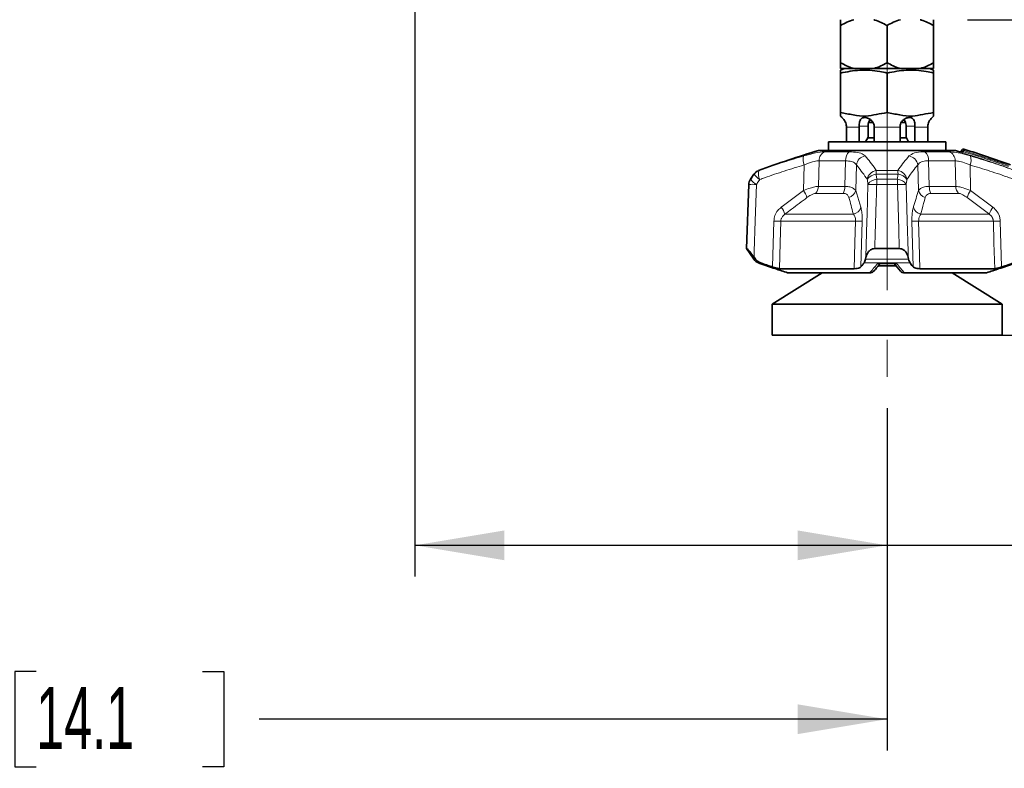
# Model space of a CAD drawing. Header units: millimetres. Extents: x 0 to 1118, y 0 to 864.
# Tile 146 of 172: x 941 to 991, y 274 to 313. Entities that reach past the tile are written whole.
import ezdxf

# ---------------------------------------------------------------- set-up
doc = ezdxf.new("R2010")
doc.units = ezdxf.units.MM
doc.linetypes.add('CENTERX2', pattern=[20.32, 12.7, -2.54, 2.54, -2.54])
doc.layers.add('ALPHAREV', color=7, linetype='Continuous', lineweight=25)
doc.styles.add('SLDTEXTSTYLE0', font='TXT', dxfattribs={"width": 0.605})
doc.dimstyles.new('SLDDIMSTYLE0', dxfattribs={"dimtxt": 3.175, "dimasz": 4.572, "dimexe": 0, "dimexo": 0.0625, "dimgap": 0.79375, "dimtad": 0, "dimtih": 1, "dimtoh": 1, "dimdec": 1, "dimlfac": 4, "dimrnd": 1e-09, "dimzin": 12, "dimdsep": 46, "dimtxsty": 'SLDTEXTSTYLE0', "dimsah": 1, "dimcen": 0.09, "dimadec": 0, "dimazin": 3, "dimtfac": 1, "dimtofl": 0, "dimtmove": 0, "dimatfit": 3, "dimfxl": 1, "dimfrac": 2, "dimtolj": 1, "dimtzin": 12, "dimarcsym": 0})
doc.dimstyles.new('SLDDIMSTYLE3', dxfattribs={"dimtxt": 3.175, "dimasz": 4.572, "dimexe": 0, "dimexo": 0.0625, "dimgap": 0.79375, "dimtad": 0, "dimtih": 1, "dimtoh": 1, "dimdec": 1, "dimlfac": 4, "dimrnd": 1e-09, "dimzin": 4, "dimdsep": 46, "dimtxsty": 'SLDTEXTSTYLE0', "dimsah": 1, "dimcen": 0.09, "dimadec": 0, "dimazin": 1, "dimtfac": 1, "dimtofl": 0, "dimtmove": 0, "dimatfit": 3, "dimfxl": 1, "dimfrac": 2, "dimtolj": 1, "dimtzin": 12, "dimarcsym": 0})

# ---------------------------------------------------------------- blocks, each defined once
blk = doc.blocks.new('_D_9')
at = {"layer": 'ALPHAREV'}
for p, q in [((962.909, 330.219), (1079.094, 330.219)), ((1077.494, 330.219), (1077.494, 316.558)), ((1079.919, 315.831), (1078.828, 315.831)), ((1078.828, 315.831), (1078.828, 310.958)), ((1085.982, 315.831), (1087.074, 315.831)), ((1087.074, 315.831), (1087.074, 310.958)), ((1078.828, 310.958), (1079.919, 310.958)), ((1087.074, 310.958), (1085.982, 310.958)), ((1077.494, 296.569), (1077.494, 310.23)), ((983.981, 296.569), (1079.094, 296.569))]:
    blk.add_line(p, q, dxfattribs=at)
for points in [[(1077.494, 330.219), (1076.732, 325.647), (1078.256, 325.647)], [(1077.494, 296.569), (1078.256, 301.141), (1076.732, 301.141)]]:
    blk.add_solid(points, dxfattribs=at)
at = {"layer": 'ALPHAREV', "char_height": 3.175, "attachment_point": 1, "style": 'SLDTEXTSTYLE0'}
for s, insert in [('134.6', (1066.822, 315.051)), ('5.3', (1079.919, 315.051))]:
    blk.add_mtext(s, dxfattribs=dict(at, insert=insert))
blk = doc.blocks.new('_D_10')
at = {"layer": 'ALPHAREV'}
for p, q in [((962.909, 330.219), (1024.776, 330.219)), ((1023.176, 312.707), (1023.176, 330.219)), ((989.619, 312.707), (1024.776, 312.707)), ((1023.176, 306.828), (1023.176, 312.707)), ((1037.748, 309.264), (1036.656, 309.264)), ((1036.656, 309.264), (1036.656, 304.392)), ((1043.811, 309.264), (1044.903, 309.264)), ((1044.903, 309.264), (1044.903, 304.392)), ((1026.351, 306.828), (1023.176, 306.828)), ((1036.656, 304.392), (1037.748, 304.392)), ((1044.903, 304.392), (1043.811, 304.392))]:
    blk.add_line(p, q, dxfattribs=at)
for points in [[(1023.176, 330.219), (1022.414, 325.647), (1023.938, 325.647)], [(1023.176, 312.707), (1023.938, 317.279), (1022.414, 317.279)]]:
    blk.add_solid(points, dxfattribs=at)
at = {"layer": 'ALPHAREV', "char_height": 3.175, "attachment_point": 1, "style": 'SLDTEXTSTYLE0'}
for s, insert in [('70.0', (1027.076, 308.484)), ('2.8', (1037.748, 308.484))]:
    blk.add_mtext(s, dxfattribs=dict(at, insert=insert))
blk = doc.blocks.new('_D_11')
at = {"layer": 'ALPHAREV'}
for p, q in [((961.38, 328.607), (961.38, 284.23)), ((985.506, 292.851), (985.506, 284.23)), ((1017.274, 288.266), (1016.183, 288.266)), ((1016.183, 288.266), (1016.183, 283.394)), ((1023.338, 288.266), (1024.429, 288.266)), ((1024.429, 288.266), (1024.429, 283.394)), ((961.38, 285.83), (985.506, 285.83)), ((985.506, 285.83), (1005.878, 285.83)), ((1016.183, 283.394), (1017.274, 283.394)), ((1024.429, 283.394), (1023.338, 283.394))]:
    blk.add_line(p, q, dxfattribs=at)
for points in [[(961.38, 285.83), (965.952, 285.068), (965.952, 286.592)], [(985.506, 285.83), (980.934, 286.592), (980.934, 285.068)]]:
    blk.add_solid(points, dxfattribs=at)
at = {"layer": 'ALPHAREV', "char_height": 3.175, "attachment_point": 1, "style": 'SLDTEXTSTYLE0'}
for s, insert in [('96.5', (1006.603, 287.486)), ('3.8', (1017.274, 287.486))]:
    blk.add_mtext(s, dxfattribs=dict(at, insert=insert))
blk = doc.blocks.new('_D_16')
at = {"layer": 'ALPHAREV'}
for p, q in [((896.128, 356.732), (896.128, 275.338)), ((985.506, 292.851), (985.506, 275.338)), ((942.03, 279.374), (940.938, 279.374)), ((940.938, 279.374), (940.938, 274.502)), ((950.519, 279.374), (951.61, 279.374)), ((951.61, 279.374), (951.61, 274.502)), ((896.128, 276.938), (928.208, 276.938)), ((985.506, 276.938), (953.426, 276.938)), ((940.938, 274.502), (942.03, 274.502)), ((951.61, 274.502), (950.519, 274.502))]:
    blk.add_line(p, q, dxfattribs=at)
for points in [[(896.128, 276.938), (900.7, 276.176), (900.7, 277.7)], [(985.506, 276.938), (980.934, 277.7), (980.934, 276.176)]]:
    blk.add_solid(points, dxfattribs=at)
at = {"layer": 'ALPHAREV', "char_height": 3.175, "attachment_point": 1, "style": 'SLDTEXTSTYLE0'}
for s, insert in [('357.5', (928.933, 278.594)), ('14.1', (942.03, 278.594))]:
    blk.add_mtext(s, dxfattribs=dict(at, insert=insert))

msp = doc.modelspace()

# ---------------------------------------------------------------- linework, layer by layer
at = {"color": 7, "linetype": 'Continuous', "lineweight": 35}
for p, q in [((983.131, 312.41), (983.131, 310.504)), ((985.506, 312.41), (985.506, 310.504)), ((987.881, 312.41), (987.881, 310.504)), ((983.325, 310.207), (983.13, 310.128)), ((983.13, 309.98), (983.13, 307.957)), ((983.131, 310.207), (983.813, 310.207)), ((983.813, 310.207), (984.823, 310.207)), ((984.823, 310.207), (986.188, 310.207)), ((985.506, 309.98), (985.506, 307.957)), ((986.188, 310.207), (987.198, 310.207)), ((987.198, 310.207), (987.881, 310.207)), ((987.881, 310.128), (987.686, 310.207)), ((987.881, 309.98), (987.881, 307.957)), ((984.782, 307.453), (984.563, 307.453)), ((986.448, 307.453), (986.229, 307.453)), ((983.426, 307.219), (983.426, 306.457)), ((984.087, 307.219), (984.086, 307.27)), ((984.087, 306.457), (984.087, 307.219)), ((984.534, 307.27), (984.534, 306.694)), ((984.844, 307.27), (984.845, 307.219)), ((984.845, 307.219), (984.845, 306.457)), ((986.167, 307.219), (986.168, 307.27)), ((986.167, 306.457), (986.167, 307.219)), ((986.477, 306.694), (986.477, 307.27)), ((986.925, 307.27), (986.924, 307.219)), ((986.924, 307.219), (986.924, 306.457)), ((987.585, 306.457), (987.585, 307.219)), ((982.506, 306.457), (982.506, 306.02)), ((982.506, 306.457), (988.506, 306.457)), ((984.534, 306.694), (984.41, 306.457)), ((984.516, 306.659), (984.845, 306.659)), ((986.167, 306.659), (986.496, 306.659)), ((986.602, 306.457), (986.477, 306.694)), ((988.506, 306.02), (988.506, 306.457)), ((982.006, 306.02), (989.006, 306.02)), ((989.355, 306.063), (989.287, 305.981)), ((978.693, 304.801), (978.52, 304.549)), ((978.433, 304.284), (978.318, 301.004)), ((978.318, 301.004), (978.693, 300.458)), ((978.318, 301.004), (978.346, 301.004)), ((984.88, 301.004), (986.132, 301.004)), ((978.706, 300.563), (978.783, 300.458)), ((984.404, 300.458), (984.427, 300.563)), ((986.585, 300.563), (986.608, 300.458)), ((980.007, 299.973), (983.826, 299.973)), ((985.963, 300.125), (985.047, 300.125)), ((985.178, 300.233), (985.878, 300.233)), ((985.856, 300.249), (986.184, 299.848)), ((987.186, 299.973), (991.005, 299.973)), ((982.181, 299.77), (979.632, 298.157)), ((980.42, 299.77), (984.618, 299.77)), ((986.394, 299.77), (990.591, 299.77)), ((991.38, 298.157), (988.83, 299.77)), ((979.632, 298.157), (979.632, 296.569)), ((991.38, 298.157), (979.632, 298.157)), ((991.38, 296.569), (991.38, 298.157)), ((991.38, 296.569), (979.632, 296.569))]:
    msp.add_line(p, q, dxfattribs=at)
at = {"color": 7, "linetype": 'Continuous', "lineweight": 18}
for p, q in [((984.087, 307.219), (983.426, 307.219)), ((984.086, 307.27), (984.534, 307.27)), ((986.167, 307.219), (984.845, 307.219)), ((986.925, 307.27), (986.477, 307.27)), ((987.585, 307.219), (986.924, 307.219)), ((982.331, 305.954), (983.571, 305.954)), ((987.44, 305.954), (988.681, 305.954)), ((989.421, 306.01), (989.384, 305.966)), ((982.029, 305.493), (981.997, 304.184)), ((983.387, 305.493), (982.029, 305.493)), ((983.351, 304.184), (983.387, 305.493)), ((987.624, 305.493), (987.66, 304.184)), ((988.983, 305.493), (987.624, 305.493)), ((989.015, 304.184), (988.983, 305.493)), ((978.931, 304.987), (978.953, 304.987)), ((981.238, 303.967), (981.267, 305.28)), ((983.941, 305.28), (983.901, 303.967)), ((984.964, 304.987), (986.048, 304.987)), ((987.11, 303.967), (987.071, 305.28)), ((989.744, 305.28), (989.774, 303.967)), ((978.52, 304.549), (978.54, 304.549)), ((978.716, 304.801), (978.693, 304.801)), ((986.067, 304.801), (984.944, 304.801)), ((984.983, 304.549), (986.028, 304.549)), ((978.453, 304.284), (978.433, 304.284)), ((981.997, 304.184), (983.351, 304.184)), ((983.901, 303.967), (984.163, 303.116)), ((986.035, 304.284), (984.977, 304.284)), ((987.66, 304.184), (989.015, 304.184)), ((989.774, 303.967), (990.915, 303.116)), ((983.263, 303.827), (981.853, 303.827)), ((989.159, 303.827), (987.749, 303.827)), ((979.655, 300.062), (979.72, 302.402)), ((983.892, 302.402), (980.075, 302.402)), ((980.286, 302.759), (983.783, 302.759)), ((984.234, 302.402), (984.166, 300.062)), ((986.845, 300.062), (986.778, 302.402)), ((990.936, 302.402), (987.119, 302.402)), ((987.229, 302.759), (990.725, 302.759)), ((991.291, 302.402), (991.356, 300.062)), ((978.693, 300.458), (978.783, 300.458)), ((984.404, 300.458), (986.608, 300.458)), ((979.036, 300.272), (978.931, 300.272)), ((978.994, 300.248), (979.012, 300.248)), ((986.68, 300.272), (984.332, 300.272)), ((985.018, 300.248), (985.994, 300.248))]:
    msp.add_line(p, q, dxfattribs=at)
at = {"color": 7, "linetype": 'Continuous', "lineweight": 18, "flags": 128}
for points in [[(989.288, 305.975), (989.315, 306.008), (989.355, 306.055)], [(978.346, 301.004), (978.378, 302.003), (978.453, 304.284)], [(978.827, 304.284), (978.766, 302.424), (978.715, 300.853), (978.706, 300.563)], [(984.427, 300.563), (984.479, 302.424), (984.487, 302.708), (984.53, 304.284)], [(986.132, 301.004), (986.102, 302.003), (986.035, 304.284)], [(986.482, 304.284), (986.533, 302.424), (986.577, 300.853), (986.585, 300.563)], [(980.075, 302.402), (980.044, 301.301), (980.007, 299.973)], [(983.826, 299.973), (983.862, 301.301), (983.892, 302.402)], [(987.119, 302.402), (987.15, 301.301), (987.186, 299.973)], [(991.005, 299.973), (990.967, 301.301), (990.936, 302.402)]]:
    msp.add_lwpolyline(points, dxfattribs=at)
at = {"color": 7, "linetype": 'Continuous', "lineweight": 35}
for centre, radius, start, end in [((982.631, 307.219), 0.75, 40.2965, 48.2172), ((988.381, 307.219), 0.75, 131.759, 139.7107), ((996.378, 258.13), 50, 106.7055, 110.4232), ((974.633, 258.13), 50, 73.0514, 73.2945), ((989.23, 306.03), 0.075, 253.1939, 319.1639), ((989.412, 306.014), 0.075, 72.8189, 139.9709), ((974.633, 258.13), 50.187, 69.978, 72.8474), ((979.105, 304.518), 0.5, 110.4232, 145.587), ((978.933, 304.266), 0.5, 145.587, 178), ((979.105, 300.74), 0.5, 214.413, 249.5768), ((996.378, 347.129), 50, 249.5768, 249.6535)]:
    msp.add_arc(centre, radius, start, end, dxfattribs=at)
at = {"color": 7, "linetype": 'Continuous', "lineweight": 18}
for centre, radius, start, end in [((982.522, 305.499), 0.494, 112.8228, 180.6719), ((983.943, 305.538), 0.558, 131.8043, 184.6461), ((987.069, 305.538), 0.558, 355.3539, 48.1957), ((988.49, 305.499), 0.494, 359.3281, 67.1772), ((989.23, 306.023), 0.075, 253.1388, 319.9483), ((989.412, 306.007), 0.075, 72.9238, 139.9532), ((989.262, 305.851), 0.225, 44.979, 65.4857), ((989.574, 305.892), 0.204, 158.8678, 178.6895), ((989.235, 306.083), 0.199, 338.5381, 358.8754), ((981.87, 305.541), 0.657, 162.4913, 203.4107), ((984.463, 305.219), 0.525, 98.3659, 173.3354), ((986.549, 305.219), 0.525, 6.6646, 81.6341), ((989.142, 305.541), 0.657, 336.5893, 17.5087), ((979.128, 304.52), 0.499, 110.5039, 145.6958), ((979.534, 304.823), 0.603, 164.2649, 208.4527), ((985.018, 304.46), 0.53, 95.8895, 171.788), ((986.302, 304.752), 1.359, 170.0335, 177.9273), ((984.71, 304.752), 1.359, 2.0727, 9.9665), ((985.993, 304.46), 0.53, 8.212, 84.1105), ((978.953, 304.266), 0.501, 145.6705, 178.0118), ((979.313, 305.099), 0.949, 215.4469, 239.2442), ((979.498, 305.36), 0.961, 215.5752, 239.0574), ((984.967, 304.248), 0.553, 92.3145, 148.6768), ((985.004, 303.994), 0.555, 92.0822, 148.5597), ((990.571, 304.279), 5.594, 177.2328, 179.9493), ((980.44, 304.279), 5.594, 0.0507, 2.7672), ((986.008, 303.994), 0.555, 31.4403, 87.9178), ((986.045, 304.248), 0.553, 31.3232, 87.6855), ((978.64, 300.538), 3.751, 87.1365, 92.8635), ((980.411, 303.341), 1.037, 14.9892, 37.1014), ((981.459, 304.193), 0.538, 317.097, 359.0511), ((982.605, 304.179), 0.746, 331.8365, 0.3992), ((983.405, 304.1), 0.514, 287.4872, 345.0482), ((984.754, 298.576), 5.712, 87.7584, 92.2416), ((986.258, 298.576), 5.712, 87.7584, 92.2416), ((987.607, 304.1), 0.514, 194.9518, 252.5128), ((988.406, 304.179), 0.746, 179.6008, 208.1635), ((989.553, 304.193), 0.538, 180.9489, 222.903), ((990.601, 303.341), 1.037, 142.8986, 165.0108), ((979.388, 302.51), 0.932, 15.4611, 40.5446), ((983.665, 303.266), 0.52, 283.1252, 343.3179), ((987.347, 303.266), 0.52, 196.6821, 256.8748), ((991.624, 302.51), 0.932, 139.4554, 164.5389), ((979.898, 308.057), 5.658, 268.2023, 271.7977), ((984.063, 307.593), 5.195, 268.115, 271.885), ((986.949, 307.593), 5.195, 268.115, 271.885), ((991.114, 308.057), 5.658, 268.2023, 271.7977)]:
    msp.add_arc(centre, radius, start, end, dxfattribs=at)
at = {"color": 7, "linetype": 'Continuous', "lineweight": 35}
for points, knots in [([(983.813, 312.707), (983.69, 312.667), (983.456, 312.59), (983.236, 312.468), (983.131, 312.41)], [0, 0, 0, 0, 0.523813, 1, 1, 1, 1]), ([(983.131, 312.41), (983.131, 312.431), (983.131, 312.555), (983.131, 312.638), (983.131, 312.707)], [0, 0, 0, 0, 0.165014, 1, 1, 1, 1]), ([(985.506, 312.41), (985.302, 312.518), (985.08, 312.634), (984.843, 312.702), (984.823, 312.707)], [0, 0, 0, 0, 0.916122, 1, 1, 1, 1]), ([(986.188, 312.707), (986.065, 312.667), (985.831, 312.59), (985.611, 312.468), (985.506, 312.41)], [0, 0, 0, 0, 0.523813, 1, 1, 1, 1]), ([(987.881, 312.41), (987.677, 312.518), (987.455, 312.634), (987.218, 312.702), (987.198, 312.707)], [0, 0, 0, 0, 0.9161218, 1, 1, 1, 1]), ([(987.881, 312.707), (987.881, 312.701), (987.881, 312.634), (987.881, 312.517), (987.881, 312.41)], [0, 0, 0, 0, 0.090598, 1, 1, 1, 1]), ([(983.131, 310.504), (983.335, 310.397), (983.557, 310.28), (983.793, 310.213), (983.813, 310.207)], [0, 0, 0, 0, 0.916122, 1, 1, 1, 1]), ([(983.131, 310.207), (983.131, 310.213), (983.131, 310.281), (983.131, 310.398), (983.131, 310.504)], [0, 0, 0, 0, 0.090598, 1, 1, 1, 1]), ([(984.823, 310.207), (984.946, 310.248), (985.181, 310.324), (985.401, 310.446), (985.506, 310.504)], [0, 0, 0, 0, 0.523813, 1, 1, 1, 1]), ([(985.506, 310.504), (985.71, 310.397), (985.932, 310.28), (986.168, 310.213), (986.188, 310.207)], [0, 0, 0, 0, 0.916122, 1, 1, 1, 1]), ([(987.198, 310.207), (987.321, 310.248), (987.556, 310.324), (987.776, 310.446), (987.881, 310.504)], [0, 0, 0, 0, 0.523813, 1, 1, 1, 1]), ([(987.881, 310.504), (987.881, 310.484), (987.881, 310.359), (987.881, 310.276), (987.881, 310.207)], [0, 0, 0, 0, 0.165014, 1, 1, 1, 1]), ([(983.13, 309.98), (983.457, 310.042), (984.12, 310.169), (984.923, 310.106), (985.382, 310.007), (985.506, 309.98)], [0, 0, 0, 0, 0.414444, 0.841797, 1, 1, 1, 1]), ([(983.13, 310.124), (983.13, 310.11), (983.13, 310.091), (983.13, 310.003), (983.13, 309.98)], [0, 0, 0, 0, 0.741827, 1, 1, 1, 1]), ([(985.506, 309.98), (985.833, 310.042), (986.496, 310.169), (987.299, 310.106), (987.758, 310.007), (987.881, 309.98)], [0, 0, 0, 0, 0.414444, 0.841797, 1, 1, 1, 1]), ([(987.881, 309.98), (987.881, 310.003), (987.881, 310.091), (987.881, 310.111), (987.881, 310.126)], [0, 0, 0, 0, 0.2581646, 1, 1, 1, 1]), ([(983.13, 307.778), (983.13, 307.778), (983.13, 307.754), (983.13, 307.864), (983.13, 307.926), (983.13, 307.957)], [0, 0, 0, 0, 0.000005, 0.498507, 1, 1, 1, 1]), ([(983.13, 307.957), (983.344, 307.918), (983.771, 307.839), (984.388, 307.743), (984.964, 307.867), (985.325, 307.927), (985.506, 307.957)], [0, 0, 0, 0, 0.271626, 0.542687, 0.771111, 1, 1, 1, 1]), ([(985.506, 307.957), (985.72, 307.918), (986.147, 307.839), (986.764, 307.743), (987.34, 307.867), (987.701, 307.927), (987.881, 307.957)], [0, 0, 0, 0, 0.271626, 0.542687, 0.771111, 1, 1, 1, 1]), ([(987.881, 307.957), (987.881, 307.957), (987.881, 307.935), (987.881, 307.835), (987.881, 307.797), (987.881, 307.778)], [0, 0, 0, 0, 0.017005, 0.508921, 1, 1, 1, 1]), ([(983.202, 307.705), (983.202, 307.705), (983.194, 307.713), (983.203, 307.704), (983.235, 307.673), (983.297, 307.603), (983.365, 307.495), (983.411, 307.378), (983.421, 307.301), (983.425, 307.27)], [0, 0, 0, 0, 0.001387, 0.146042, 0.279985, 0.487111, 0.699741, 0.877116, 1, 1, 1, 1]), ([(984.086, 307.27), (984.086, 307.303), (984.086, 307.378), (984.104, 307.497), (984.147, 307.608), (984.22, 307.681), (984.315, 307.71), (984.413, 307.706), (984.531, 307.673), (984.658, 307.603), (984.767, 307.495), (984.831, 307.378), (984.84, 307.301), (984.844, 307.27)], [0, 0, 0, 0, 0.068837, 0.15561, 0.274919, 0.395619, 0.471778, 0.548294, 0.619144, 0.728704, 0.841176, 0.935, 1, 1, 1, 1]), ([(984.649, 307.6), (984.639, 307.591), (984.598, 307.554), (984.557, 307.452), (984.536, 307.343), (984.535, 307.281), (984.534, 307.27)], [0, 0, 0, 0, 0.122731, 0.515462, 0.907741, 1, 1, 1, 1]), ([(986.168, 307.27), (986.172, 307.303), (986.181, 307.378), (986.246, 307.497), (986.359, 307.608), (986.498, 307.681), (986.624, 307.71), (986.718, 307.706), (986.801, 307.673), (986.866, 307.603), (986.908, 307.495), (986.926, 307.378), (986.926, 307.301), (986.925, 307.27)], [0, 0, 0, 0, 0.068837, 0.15561, 0.274919, 0.395619, 0.471778, 0.548294, 0.619144, 0.728704, 0.841176, 0.935, 1, 1, 1, 1]), ([(986.477, 307.27), (986.477, 307.283), (986.476, 307.342), (986.456, 307.445), (986.417, 307.547), (986.375, 307.587), (986.362, 307.599)], [0, 0, 0, 0, 0.102078, 0.464734, 0.833736, 1, 1, 1, 1]), ([(987.587, 307.27), (987.591, 307.303), (987.601, 307.378), (987.647, 307.497), (987.719, 307.609), (987.782, 307.679), (987.812, 307.708), (987.809, 307.705), (987.808, 307.704)], [0, 0, 0, 0, 0.137696, 0.311272, 0.549931, 0.791372, 0.943716, 1, 1, 1, 1]), ([(983.425, 307.27), (983.425, 307.263), (983.426, 307.246), (983.426, 307.229), (983.426, 307.219)], [0, 0, 0, 0, 0.377079, 1, 1, 1, 1]), ([(987.585, 307.219), (987.585, 307.226), (987.586, 307.243), (987.587, 307.26), (987.587, 307.27)], [0, 0, 0, 0, 0.413702, 1, 1, 1, 1]), ([(978.706, 300.563), (978.636, 300.657), (978.535, 300.792), (978.425, 300.927), (978.366, 300.992), (978.352, 301), (978.346, 301.004)], [0, 0, 0, 0, 0.4557364, 0.6638276, 0.8405464, 1, 1, 1, 1]), ([(984.88, 301.004), (984.838, 301), (984.755, 300.992), (984.633, 300.925), (984.499, 300.79), (984.455, 300.651), (984.427, 300.563)], [0, 0, 0, 0, 0.161654, 0.322164, 0.570665, 1, 1, 1, 1]), ([(986.585, 300.563), (986.555, 300.657), (986.511, 300.792), (986.375, 300.927), (986.259, 300.992), (986.173, 301), (986.132, 301.004)], [0, 0, 0, 0, 0.455736, 0.663828, 0.840546, 1, 1, 1, 1]), ([(978.783, 300.458), (978.823, 300.412), (978.895, 300.331), (978.993, 300.29), (979.036, 300.272)], [0, 0, 0, 0, 0.558816, 1, 1, 1, 1]), ([(984.332, 300.272), (984.348, 300.297), (984.374, 300.34), (984.395, 300.423), (984.404, 300.458)], [0, 0, 0, 0, 0.576857, 1, 1, 1, 1]), ([(986.608, 300.458), (986.62, 300.412), (986.641, 300.331), (986.668, 300.29), (986.68, 300.272)], [0, 0, 0, 0, 0.558816, 1, 1, 1, 1]), ([(979.012, 300.248), (979.27, 300.156), (979.737, 299.99), (980.209, 299.838), (980.42, 299.77)], [0, 0, 0, 0, 0.552474, 1, 1, 1, 1]), ([(979.036, 300.272), (979.071, 300.26), (979.194, 300.217), (979.4, 300.147), (979.572, 300.09), (979.655, 300.062)], [0, 0, 0, 0, 0.168844, 0.594697, 1, 1, 1, 1]), ([(980.007, 299.973), (979.986, 299.975), (979.945, 299.979), (979.827, 300.009), (979.724, 300.04), (979.664, 300.059), (979.655, 300.062)], [0, 0, 0, 0, 0.312228, 0.624137, 0.944904, 1, 1, 1, 1]), ([(984.166, 300.062), (984.147, 300.046), (984.107, 300.012), (983.984, 299.979), (983.878, 299.975), (983.826, 299.973)], [0, 0, 0, 0, 0.336652, 0.673851, 1, 1, 1, 1]), ([(984.166, 300.062), (984.189, 300.09), (984.244, 300.158), (984.299, 300.229), (984.332, 300.272)], [0, 0, 0, 0, 0.406082, 1, 1, 1, 1]), ([(984.827, 299.848), (984.854, 299.878), (984.96, 299.999), (985.064, 300.135), (985.142, 300.236)], [0, 0, 0, 0, 0.25202, 1, 1, 1, 1]), ([(985.123, 300.237), (985.142, 300.234), (985.162, 300.231), (985.18, 300.237), (985.181, 300.237)], [0, 0, 0, 0, 0.969349, 1, 1, 1, 1]), ([(986.68, 300.272), (986.689, 300.26), (986.722, 300.217), (986.777, 300.147), (986.823, 300.09), (986.845, 300.062)], [0, 0, 0, 0, 0.168844, 0.594697, 1, 1, 1, 1]), ([(987.186, 299.973), (987.136, 299.975), (987.035, 299.979), (986.919, 300.009), (986.865, 300.04), (986.848, 300.059), (986.845, 300.062)], [0, 0, 0, 0, 0.312228, 0.624137, 0.944904, 1, 1, 1, 1]), ([(990.591, 299.77), (990.803, 299.838), (991.274, 299.99), (991.742, 300.156), (992, 300.248)], [0, 0, 0, 0, 0.4477881, 1, 1, 1, 1]), ([(991.356, 300.062), (991.304, 300.046), (991.199, 300.012), (991.071, 299.979), (991.027, 299.975), (991.005, 299.973)], [0, 0, 0, 0, 0.336652, 0.673851, 1, 1, 1, 1]), ([(991.356, 300.062), (991.44, 300.09), (991.647, 300.158), (991.853, 300.229), (991.975, 300.272)], [0, 0, 0, 0, 0.406082, 1, 1, 1, 1]), ([(984.653, 299.77), (984.644, 299.77), (984.633, 299.77), (984.621, 299.77), (984.618, 299.77)], [0, 0, 0, 0, 0.766134, 1, 1, 1, 1]), ([(984.653, 299.77), (984.68, 299.773), (984.733, 299.778), (984.793, 299.811), (984.816, 299.841), (984.824, 299.851)], [0, 0, 0, 0, 0.408641, 0.817205, 1, 1, 1, 1]), ([(986.358, 299.77), (986.332, 299.773), (986.279, 299.778), (986.219, 299.811), (986.195, 299.842), (986.188, 299.851)], [0, 0, 0, 0, 0.407291, 0.814505, 1, 1, 1, 1]), ([(986.394, 299.77), (986.384, 299.77), (986.373, 299.77), (986.361, 299.77), (986.358, 299.77)], [0, 0, 0, 0, 0.766303, 1, 1, 1, 1])]:
    msp.add_open_spline(points, degree=3, knots=knots, dxfattribs=at)
at = {"color": 7, "linetype": 'Continuous', "lineweight": 18}
for points, knots in [([(981.244, 305.738), (981.453, 305.795), (981.85, 305.904), (982.183, 305.951), (982.312, 305.953), (982.331, 305.954)], [0, 0, 0, 0, 0.487113, 0.923782, 1, 1, 1, 1]), ([(983.571, 305.954), (983.722, 305.946), (984.021, 305.931), (984.276, 305.838), (984.357, 305.764), (984.386, 305.738)], [0, 0, 0, 0, 0.3959631, 0.7869012, 1, 1, 1, 1]), ([(986.625, 305.738), (986.705, 305.795), (986.855, 305.904), (987.207, 305.951), (987.41, 305.953), (987.44, 305.954)], [0, 0, 0, 0, 0.487113, 0.923782, 1, 1, 1, 1]), ([(988.681, 305.954), (988.792, 305.946), (989.013, 305.931), (989.414, 305.838), (989.676, 305.764), (989.768, 305.738)], [0, 0, 0, 0, 0.395963, 0.786901, 1, 1, 1, 1]), ([(989.209, 305.951), (989.208, 305.953), (989.208, 305.957), (989.208, 305.957), (989.208, 305.957)], [0, 0, 0, 0, 0.270626, 1, 1, 1, 1]), ([(989.209, 305.951), (989.209, 305.951), (989.211, 305.949), (989.229, 305.942), (989.265, 305.93), (989.315, 305.913), (989.352, 305.902), (989.37, 305.897)], [0, 0, 0, 0, 0.13159, 0.326755, 0.54061, 0.77056, 1, 1, 1, 1]), ([(989.288, 305.981), (989.288, 305.981), (989.288, 305.981), (989.288, 305.976), (989.288, 305.975)], [0, 0, 0, 0, 0.729859, 1, 1, 1, 1]), ([(989.384, 305.966), (989.372, 305.966), (989.35, 305.966), (989.322, 305.967), (989.306, 305.969), (989.296, 305.97), (989.291, 305.972), (989.288, 305.973), (989.288, 305.974), (989.288, 305.975)], [0, 0, 0, 0, 0.2516198, 0.4897156, 0.6487439, 0.6966706, 0.8405873, 0.8775747, 1, 1, 1, 1]), ([(989.355, 306.055), (989.355, 306.057), (989.355, 306.06), (989.355, 306.063), (989.355, 306.062), (989.355, 306.062)], [0, 0, 0, 0, 0.4944263, 0.9990503, 1, 1, 1, 1]), ([(989.384, 305.966), (989.655, 305.882), (990.278, 305.69), (991.054, 305.429), (991.557, 305.249), (991.713, 305.193)], [0, 0, 0, 0, 0.346486, 0.797984, 1, 1, 1, 1]), ([(991.712, 305.247), (991.675, 305.261), (991.29, 305.399), (990.53, 305.663), (989.799, 305.892), (989.421, 306.01)], [0, 0, 0, 0, 0.048839, 0.507853, 1, 1, 1, 1]), ([(989.434, 306.085), (989.434, 306.085), (989.434, 306.087), (989.434, 306.083), (989.434, 306.079)], [0, 0, 0, 0, 0.000056, 1, 1, 1, 1]), ([(989.434, 306.079), (989.46, 306.071), (989.84, 305.955), (990.608, 305.711), (991.343, 305.451), (991.729, 305.315)], [0, 0, 0, 0, 0.033255, 0.4921628, 1, 1, 1, 1]), ([(978.953, 304.987), (979.036, 305.017), (979.455, 305.168), (980.216, 305.429), (980.901, 305.635), (981.244, 305.738)], [0, 0, 0, 0, 0.10922, 0.554207, 1, 1, 1, 1]), ([(982.029, 305.493), (982.015, 305.493), (981.926, 305.492), (981.688, 305.443), (981.414, 305.337), (981.267, 305.28)], [0, 0, 0, 0, 0.074321, 0.503741, 1, 1, 1, 1]), ([(983.941, 305.28), (983.922, 305.305), (983.868, 305.378), (983.699, 305.471), (983.491, 305.486), (983.387, 305.493)], [0, 0, 0, 0, 0.219476, 0.612439, 1, 1, 1, 1]), ([(984.386, 305.738), (984.474, 305.635), (984.649, 305.429), (984.84, 305.168), (984.944, 305.017), (984.964, 304.987)], [0, 0, 0, 0, 0.445793, 0.89078, 1, 1, 1, 1]), ([(986.048, 304.987), (986.068, 305.017), (986.172, 305.168), (986.363, 305.429), (986.538, 305.635), (986.625, 305.738)], [0, 0, 0, 0, 0.10922, 0.554207, 1, 1, 1, 1]), ([(987.624, 305.493), (987.604, 305.493), (987.463, 305.492), (987.22, 305.443), (987.123, 305.337), (987.071, 305.28)], [0, 0, 0, 0, 0.074321, 0.503741, 1, 1, 1, 1]), ([(989.744, 305.28), (989.68, 305.305), (989.498, 305.378), (989.216, 305.471), (989.06, 305.486), (988.983, 305.493)], [0, 0, 0, 0, 0.219476, 0.612439, 1, 1, 1, 1]), ([(991.696, 305.125), (991.541, 305.181), (991.038, 305.361), (990.263, 305.621), (989.641, 305.813), (989.37, 305.897)], [0, 0, 0, 0, 0.202026, 0.653532, 1, 1, 1, 1]), ([(989.768, 305.738), (990.111, 305.635), (990.796, 305.429), (991.556, 305.168), (991.976, 305.017), (992.058, 304.987)], [0, 0, 0, 0, 0.4457926, 0.8907799, 1, 1, 1, 1]), ([(981.267, 305.28), (980.929, 305.178), (980.252, 304.974), (979.5, 304.715), (979.085, 304.565), (979.003, 304.536)], [0, 0, 0, 0, 0.445417, 0.890659, 1, 1, 1, 1]), ([(984.494, 304.536), (984.474, 304.565), (984.374, 304.715), (984.191, 304.974), (984.024, 305.178), (983.941, 305.28)], [0, 0, 0, 0, 0.109341, 0.554583, 1, 1, 1, 1]), ([(987.071, 305.28), (986.987, 305.178), (986.821, 304.974), (986.638, 304.715), (986.537, 304.565), (986.517, 304.536)], [0, 0, 0, 0, 0.445417, 0.890659, 1, 1, 1, 1]), ([(992.008, 304.536), (991.926, 304.565), (991.512, 304.715), (990.76, 304.974), (990.083, 305.178), (989.744, 305.28)], [0, 0, 0, 0, 0.109341, 0.554583, 1, 1, 1, 1]), ([(978.54, 304.549), (978.582, 304.61), (978.641, 304.694), (978.7, 304.778), (978.716, 304.801)], [0, 0, 0, 0, 0.72895, 1, 1, 1, 1]), ([(979.003, 304.536), (978.988, 304.513), (978.929, 304.429), (978.87, 304.345), (978.827, 304.284)], [0, 0, 0, 0, 0.271012, 1, 1, 1, 1]), ([(984.53, 304.284), (984.521, 304.345), (984.509, 304.429), (984.498, 304.513), (984.494, 304.536)], [0, 0, 0, 0, 0.728988, 1, 1, 1, 1]), ([(984.944, 304.801), (984.948, 304.778), (984.961, 304.694), (984.974, 304.61), (984.983, 304.549)], [0, 0, 0, 0, 0.27105, 1, 1, 1, 1]), ([(986.028, 304.549), (986.038, 304.61), (986.051, 304.694), (986.064, 304.778), (986.067, 304.801)], [0, 0, 0, 0, 0.72895, 1, 1, 1, 1]), ([(986.517, 304.536), (986.514, 304.513), (986.502, 304.429), (986.49, 304.345), (986.482, 304.284)], [0, 0, 0, 0, 0.271012, 1, 1, 1, 1]), ([(980.096, 303.116), (980.111, 303.128), (980.487, 303.419), (980.87, 303.698), (981.238, 303.967)], [0, 0, 0, 0, 0.039661, 1, 1, 1, 1]), ([(981.238, 303.967), (981.354, 304.014), (981.558, 304.095), (981.82, 304.169), (981.937, 304.179), (981.997, 304.184)], [0, 0, 0, 0, 0.395387, 0.691753, 1, 1, 1, 1]), ([(983.351, 304.184), (983.418, 304.181), (983.57, 304.173), (983.781, 304.106), (983.857, 304.018), (983.901, 303.967)], [0, 0, 0, 0, 0.247164, 0.561326, 1, 1, 1, 1]), ([(984.977, 304.284), (984.967, 303.951), (984.935, 302.858), (984.903, 301.764), (984.88, 301.004)], [0, 0, 0, 0, 0.304645, 1, 1, 1, 1]), ([(986.848, 303.116), (986.852, 303.128), (986.938, 303.419), (987.026, 303.698), (987.11, 303.967)], [0, 0, 0, 0, 0.039661, 1, 1, 1, 1]), ([(987.11, 303.967), (987.149, 304.014), (987.217, 304.095), (987.415, 304.169), (987.578, 304.179), (987.66, 304.184)], [0, 0, 0, 0, 0.395387, 0.691753, 1, 1, 1, 1]), ([(989.015, 304.184), (989.062, 304.181), (989.168, 304.173), (989.423, 304.106), (989.645, 304.018), (989.774, 303.967)], [0, 0, 0, 0, 0.247164, 0.561326, 1, 1, 1, 1]), ([(981.413, 303.61), (981.148, 303.414), (980.784, 303.146), (980.412, 302.857), (980.301, 302.77), (980.286, 302.759)], [0, 0, 0, 0, 0.699894, 0.960207, 1, 1, 1, 1]), ([(981.853, 303.827), (981.819, 303.822), (981.75, 303.812), (981.594, 303.734), (981.48, 303.656), (981.413, 303.61)], [0, 0, 0, 0, 0.2875, 0.579133, 1, 1, 1, 1]), ([(983.559, 303.61), (983.538, 303.661), (983.503, 303.746), (983.387, 303.817), (983.3, 303.824), (983.263, 303.827)], [0, 0, 0, 0, 0.464641, 0.770158, 1, 1, 1, 1]), ([(983.783, 302.759), (983.78, 302.77), (983.705, 303.06), (983.631, 303.341), (983.559, 303.61)], [0, 0, 0, 0, 0.0397941, 1, 1, 1, 1]), ([(987.452, 303.61), (987.4, 303.414), (987.329, 303.146), (987.254, 302.857), (987.232, 302.77), (987.229, 302.759)], [0, 0, 0, 0, 0.699894, 0.960207, 1, 1, 1, 1]), ([(987.749, 303.827), (987.702, 303.822), (987.609, 303.812), (987.503, 303.734), (987.471, 303.656), (987.452, 303.61)], [0, 0, 0, 0, 0.2875, 0.579133, 1, 1, 1, 1]), ([(989.599, 303.61), (989.525, 303.661), (989.401, 303.746), (989.247, 303.817), (989.185, 303.824), (989.159, 303.827)], [0, 0, 0, 0, 0.464641, 0.770158, 1, 1, 1, 1]), ([(990.725, 302.759), (990.71, 302.77), (990.34, 303.06), (989.962, 303.341), (989.599, 303.61)], [0, 0, 0, 0, 0.039794, 1, 1, 1, 1]), ([(980.096, 303.116), (980.037, 303.063), (979.904, 302.946), (979.759, 302.699), (979.733, 302.501), (979.72, 302.402)], [0, 0, 0, 0, 0.2894264, 0.6444441, 1, 1, 1, 1]), ([(984.234, 302.402), (984.235, 302.462), (984.237, 302.631), (984.216, 302.896), (984.181, 303.043), (984.163, 303.116)], [0, 0, 0, 0, 0.217548, 0.609521, 1, 1, 1, 1]), ([(986.848, 303.116), (986.835, 303.063), (986.805, 302.946), (986.777, 302.699), (986.777, 302.501), (986.778, 302.402)], [0, 0, 0, 0, 0.289426, 0.644444, 1, 1, 1, 1]), ([(991.291, 302.402), (991.286, 302.462), (991.27, 302.631), (991.153, 302.896), (990.995, 303.043), (990.915, 303.116)], [0, 0, 0, 0, 0.217548, 0.609521, 1, 1, 1, 1]), ([(980.286, 302.759), (980.253, 302.733), (980.181, 302.678), (980.123, 302.588), (980.086, 302.494), (980.08, 302.443), (980.075, 302.402)], [0, 0, 0, 0, 0.311999, 0.665265, 0.720964, 1, 1, 1, 1]), ([(983.783, 302.759), (983.809, 302.723), (983.852, 302.664), (983.881, 302.56), (983.893, 302.478), (983.892, 302.432), (983.892, 302.402)], [0, 0, 0, 0, 0.415107, 0.693744, 0.796919, 1, 1, 1, 1]), ([(987.229, 302.759), (987.209, 302.733), (987.167, 302.678), (987.137, 302.588), (987.12, 302.494), (987.12, 302.443), (987.119, 302.402)], [0, 0, 0, 0, 0.3119994, 0.6652648, 0.7209637, 1, 1, 1, 1]), ([(990.725, 302.759), (990.77, 302.723), (990.845, 302.664), (990.902, 302.56), (990.93, 302.478), (990.934, 302.432), (990.936, 302.402)], [0, 0, 0, 0, 0.415107, 0.693744, 0.796919, 1, 1, 1, 1]), ([(984.618, 299.77), (984.678, 299.838), (984.812, 299.99), (984.945, 300.156), (985.018, 300.248)], [0, 0, 0, 0, 0.447788, 1, 1, 1, 1]), ([(985.018, 300.248), (985.019, 300.248), (985.037, 300.243), (985.073, 300.235), (985.106, 300.236), (985.123, 300.237)], [0, 0, 0, 0, 0.016217, 0.529423, 1, 1, 1, 1]), ([(985.146, 300.236), (985.144, 300.234), (985.131, 300.218), (985.097, 300.213), (985.056, 300.222), (985.028, 300.241), (985.018, 300.248), (985.018, 300.248)], [0, 0, 0, 0, 0.057447, 0.383284, 0.788281, 0.993512, 1, 1, 1, 1]), ([(985.994, 300.248), (985.993, 300.248), (985.984, 300.241), (985.956, 300.223), (985.914, 300.212), (985.877, 300.22), (985.861, 300.242), (985.856, 300.249)], [0, 0, 0, 0, 0.005893, 0.192318, 0.560203, 0.856182, 1, 1, 1, 1]), ([(985.878, 300.236), (985.898, 300.236), (985.935, 300.234), (985.975, 300.243), (985.993, 300.248), (985.994, 300.248)], [0, 0, 0, 0, 0.523109, 0.985392, 1, 1, 1, 1]), ([(985.994, 300.248), (986.067, 300.156), (986.2, 299.99), (986.334, 299.838), (986.394, 299.77)], [0, 0, 0, 0, 0.5524745, 1, 1, 1, 1])]:
    msp.add_open_spline(points, degree=3, knots=knots, dxfattribs=at)
at = {"layer": 'ALPHAREV', "linetype": 'CENTERX2', "lineweight": 18}
msp.add_line((985.506, 311.58), (985.506, 294.451), dxfattribs=at)

# ---------------------------------------------------------------- dimensions: what is measured, and where the dimension line sits
at = {"layer": 'ALPHAREV'}
for base, p2, picture, middle in [((896.128, 276.938), (896.128, 358.332), '_D_16', (940.817, 276.938)), ((961.38, 285.83), (961.38, 330.207), '_D_11', (1016.062, 285.83))]:
    dim = msp.add_linear_dim(base=base, p1=(985.506, 294.451), p2=p2, dimstyle='SLDDIMSTYLE0', dxfattribs=at)
    dim.commit()
    dim.dimension.update_dxf_attribs({"geometry": picture, "text_midpoint": middle, "dimtype": 160})
for base, p1, dimstyle, picture, middle in [((1077.494, 330.219), (982.381, 296.569), 'SLDDIMSTYLE0', '_D_9', (1077.494, 313.394)), ((1023.176, 330.219), (988.018, 312.707), 'SLDDIMSTYLE3', '_D_10', (1023.176, 306.828))]:
    dim = msp.add_linear_dim(base=base, p1=p1, p2=(961.309, 330.219), angle=90, dimstyle=dimstyle, dxfattribs=at)
    dim.commit()
    dim.dimension.update_dxf_attribs({"geometry": picture, "text_midpoint": middle, "dimtype": 160})

doc.saveas('drawing.dxf')
